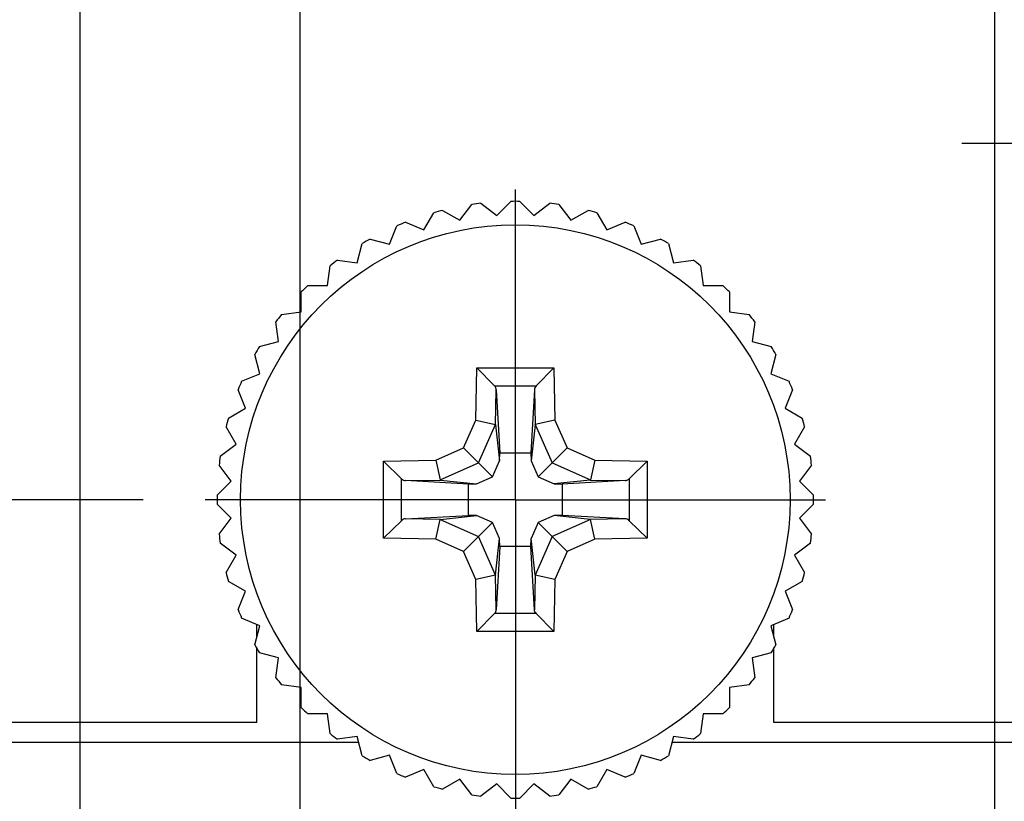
# Model space of a CAD drawing. Header units: inches. Extents: x 0 to 34, y 0 to 22.
# Tile 4 of 31: x 12 to 13, y 5.4 to 6.2. Entities that reach past the tile are written whole.
import ezdxf

# ---------------------------------------------------------------- set-up
doc = ezdxf.new("R2010")
doc.units = ezdxf.units.IN
doc.header["$LTSCALE"] = 1.87
doc.header["$MEASUREMENT"] = 0
doc.linetypes.add('CENTER', pattern=[0.6, 0.375, -0.075, 0.075, -0.075])
doc.layers.get('0').update_dxf_attribs({"linetype": 'CONTINUOUS'})
doc.layers.add('02___PRT_ALL_AXES', color=7, linetype='CONTINUOUS')
doc.layers.add('DIMENSIONS', color=7, linetype='CONTINUOUS')
doc.styles.get("Standard").update_dxf_attribs({"font": 'txt', "width": 0.8})
doc.dimstyles.new('DIMSTYLE_2', dxfattribs={"dimtxt": 0.125, "dimasz": 0.18, "dimexe": 0.18, "dimexo": 0.0625, "dimgap": 0.09, "dimtad": 0, "dimtih": 1, "dimtoh": 1, "dimdec": 3, "dimlfac": 0.5, "dimzin": 4, "dimdsep": 46, "dimtxsty": 'STANDARD', "dimblk": '_FILLED', "dimblk1": '_FILLED', "dimblk2": '_FILLED', "dimcen": 0.09, "dimadec": 0, "dimazin": 0, "dimtp": 0.01, "dimtm": 0.01, "dimtfac": 1, "dimtdec": 3, "dimtofl": 0, "dimtmove": 0, "dimatfit": 3, "dimldrblk": '_FILLED', "dimfxl": 1, "dimtolj": 1, "dimtzin": 4, "dimarcsym": 0})

# ---------------------------------------------------------------- blocks, each defined once
blk = doc.blocks.new('*D4')
at = {"layer": 'DIMENSIONS', "color": 2, "linetype": 'CONTINUOUS'}
blk.add_line((11.93455, 5.43436), (11.93455, 4.75337), dxfattribs=at)
at = {"layer": 'DIMENSIONS', "color": 2, "linetype": 'CONTINUOUS', "insert": (11.87205, 4.69087), "char_height": 0.125, "width": 1.225, "attachment_point": 3, "rotation": 90, "line_spacing_factor": 0.9}
blk.add_mtext('-.294{\\Ftxt.shx;\\W1.000000;\\H0.125000; }[7.47]', dxfattribs=at)
blk = doc.blocks.new('_FILLED')
at = {"color": 0, "linetype": 'BYBLOCK'}
blk.add_solid([(0, 0), (-1, 0.1736), (-1, -0.1736)], dxfattribs=at)
blk = doc.blocks.new('*D5')
at = {"layer": 'DIMENSIONS', "color": 2, "linetype": 'CONTINUOUS'}
blk.add_line((13.22655, 5.78136), (13.22655, 4.75337), dxfattribs=at)
at = {"layer": 'DIMENSIONS', "color": 2, "linetype": 'CONTINUOUS', "insert": (13.16405, 4.69087), "char_height": 0.125, "width": 1.125, "attachment_point": 3, "rotation": 90, "line_spacing_factor": 0.9}
blk.add_mtext('.352{\\Ftxt.shx;\\W1.000000;\\H0.125000; }[8.94]', dxfattribs=at)
blk = doc.blocks.new('*D6')
at = {"layer": 'DIMENSIONS', "color": 2, "linetype": 'CONTINUOUS'}
blk.add_line((13.00455, 7.02036), (13.00455, 4.75337), dxfattribs=at)
at = {"layer": 'DIMENSIONS', "color": 2, "linetype": 'CONTINUOUS', "insert": (12.94205, 4.69087), "char_height": 0.125, "width": 1.125, "attachment_point": 3, "rotation": 90, "line_spacing_factor": 0.9}
blk.add_mtext('.241{\\Ftxt.shx;\\W1.000000;\\H0.125000; }[6.12]', dxfattribs=at)
blk = doc.blocks.new('*D7')
at = {"layer": 'DIMENSIONS', "color": 2, "linetype": 'CONTINUOUS'}
for p, q in [((12.08455, 6.99036), (12.08455, 5.14264)), ((12.08455, 5.14264), (12.12602, 4.95427)), ((12.12602, 4.95427), (12.12602, 4.75337))]:
    blk.add_line(p, q, dxfattribs=at)
at = {"layer": 'DIMENSIONS', "color": 2, "linetype": 'CONTINUOUS', "insert": (12.06352, 4.69087), "char_height": 0.125, "width": 1.225, "attachment_point": 3, "rotation": 90, "line_spacing_factor": 0.9}
blk.add_mtext('-.219{\\Ftxt.shx;\\W1.000000;\\H0.125000; }[5.56]', dxfattribs=at)
blk = doc.blocks.new('*D15')
at = {"layer": 'DIMENSIONS', "color": 2, "linetype": 'CONTINUOUS'}
blk.add_line((13.58049, 15.62486), (14.19805, 15.62486), dxfattribs=at)
at = {"layer": 'DIMENSIONS', "color": 2, "linetype": 'CONTINUOUS', "insert": (14.26055, 15.68736), "char_height": 0.125, "width": 1.425, "attachment_point": 1, "line_spacing_factor": 0.9}
blk.add_mtext('4.942{\\Ftxt.shx;\\W1.000000;\\H0.125000; }[125.53]', dxfattribs=at)
blk = doc.blocks.new('*D16')
at = {"layer": 'DIMENSIONS', "color": 2, "linetype": 'CONTINUOUS'}
blk.add_line((12.14805, 5.74086), (11.24705, 5.74086), dxfattribs=at)
at = {"layer": 'DIMENSIONS', "color": 2, "linetype": 'CONTINUOUS', "insert": (11.18455, 5.80336), "char_height": 0.125, "width": 0.825, "attachment_point": 3, "line_spacing_factor": 0.9}
blk.add_mtext('.000{\\Ftxt.shx;\\W1.000000;\\H0.125000; }[0]', dxfattribs=at)
blk = doc.blocks.new('*D18')
at = {"layer": 'DIMENSIONS', "color": 2, "linetype": 'CONTINUOUS'}
blk.add_line((12.02605, 7.08286), (11.24705, 7.08286), dxfattribs=at)
at = {"layer": 'DIMENSIONS', "color": 2, "linetype": 'CONTINUOUS', "insert": (11.18455, 7.14536), "char_height": 0.125, "width": 1.225, "attachment_point": 3, "line_spacing_factor": 0.9}
blk.add_mtext('.671{\\Ftxt.shx;\\W1.000000;\\H0.125000; }[17.04]', dxfattribs=at)
blk = doc.blocks.new('*D19')
at = {"layer": 'DIMENSIONS', "color": 2, "linetype": 'CONTINUOUS'}
blk.add_line((12.02605, 14.03686), (11.24705, 14.03686), dxfattribs=at)
at = {"layer": 'DIMENSIONS', "color": 2, "linetype": 'CONTINUOUS', "insert": (11.18455, 14.09936), "char_height": 0.125, "width": 1.425, "attachment_point": 3, "line_spacing_factor": 0.9}
blk.add_mtext('4.148{\\Ftxt.shx;\\W1.000000;\\H0.125000; }[105.36]', dxfattribs=at)
blk = doc.blocks.new('*D30')
at = {"layer": 'DIMENSIONS', "color": 2, "linetype": 'CONTINUOUS'}
blk.add_line((12.21957, 7.46086), (11.24705, 7.46086), dxfattribs=at)
at = {"layer": 'DIMENSIONS', "color": 2, "linetype": 'CONTINUOUS', "insert": (11.18455, 7.52336), "char_height": 0.125, "width": 2.025, "attachment_point": 3, "line_spacing_factor": 0.9}
blk.add_mtext('PIN 1-A .860{\\Ftxt.shx;\\W1.000000;\\H0.125000; }[21.84]', dxfattribs=at)
blk = doc.blocks.new('*D31')
at = {"layer": 'DIMENSIONS', "color": 2, "linetype": 'CONTINUOUS'}
blk.add_line((12.3057, 7.37159), (12.3057, 4.75337), dxfattribs=at)
at = {"layer": 'DIMENSIONS', "color": 2, "linetype": 'CONTINUOUS', "insert": (12.2432, 4.69087), "char_height": 0.125, "width": 1.925, "attachment_point": 3, "rotation": 90, "line_spacing_factor": 0.9}
blk.add_mtext('PIN 1-A .108{\\Ftxt.shx;\\W1.000000;\\H0.125000; }[2.75]', dxfattribs=at)

msp = doc.modelspace()

# ---------------------------------------------------------------- linework, layer by layer
at = {"color": 7, "linetype": 'CONTINUOUS'}
for p, q in [((12.44937, 6.0318), (12.46666, 6.02181)), ((12.46666, 6.02181), (12.47882, 6.03766)), ((12.48797, 6.03886), (12.50381, 6.02671)), ((12.50381, 6.02671), (12.51793, 6.04083)), ((12.52716, 6.04083), (12.54128, 6.02671)), ((12.54128, 6.02671), (12.55712, 6.03886)), ((12.56627, 6.03766), (12.57843, 6.02181)), ((12.57843, 6.02181), (12.59572, 6.0318)), ((12.43047, 6.01212), (12.44045, 6.02941)), ((12.60464, 6.02941), (12.61462, 6.01212)), ((12.39585, 5.99778), (12.40349, 6.01623)), ((12.41202, 6.01976), (12.43047, 6.01212)), ((12.61462, 6.01212), (12.63307, 6.01976)), ((12.6416, 6.01623), (12.64924, 5.99778)), ((12.37656, 6.00295), (12.39585, 5.99778)), ((12.64924, 5.99778), (12.66853, 6.00295)), ((12.3634, 5.97904), (12.36857, 5.99833)), ((12.67652, 5.99833), (12.68169, 5.97904)), ((12.33367, 5.95623), (12.33628, 5.97603)), ((12.3436, 5.98165), (12.3634, 5.97904)), ((12.68169, 5.97904), (12.70149, 5.98165)), ((12.70881, 5.97603), (12.71142, 5.95623)), ((12.3137, 5.95623), (12.33367, 5.95623)), ((12.71142, 5.95623), (12.73139, 5.95623)), ((12.30717, 5.92974), (12.30717, 5.9497)), ((12.73792, 5.9497), (12.73792, 5.92974)), ((12.28738, 5.92713), (12.30717, 5.92974)), ((12.73792, 5.92974), (12.75771, 5.92713)), ((12.28436, 5.90001), (12.28176, 5.91981)), ((12.76333, 5.91981), (12.76073, 5.90001)), ((12.26508, 5.89484), (12.28436, 5.90001)), ((12.76073, 5.90001), (12.78001, 5.89484)), ((12.26563, 5.86756), (12.26046, 5.88685)), ((12.78463, 5.88685), (12.77946, 5.86756)), ((12.48285, 5.82095), (12.48376, 5.87336)), ((12.48376, 5.87336), (12.56133, 5.87336)), ((12.48376, 5.87336), (12.5015, 5.85538)), ((12.56133, 5.87336), (12.54366, 5.85538)), ((12.56133, 5.87336), (12.56224, 5.82095)), ((12.24718, 5.85992), (12.26563, 5.86756)), ((12.77946, 5.86756), (12.79791, 5.85992)), ((12.5015, 5.85538), (12.54366, 5.85538)), ((12.25129, 5.83294), (12.24365, 5.85139)), ((12.50276, 5.81626), (12.50337, 5.85145)), ((12.50337, 5.85145), (12.50681, 5.78789)), ((12.54172, 5.85145), (12.53828, 5.78789)), ((12.54172, 5.85145), (12.54233, 5.81626)), ((12.80144, 5.85139), (12.7938, 5.83294)), ((12.234, 5.82296), (12.25129, 5.83294)), ((12.7938, 5.83294), (12.81109, 5.82296)), ((12.24159, 5.79675), (12.23161, 5.81404)), ((12.4704, 5.793), (12.48285, 5.82095)), ((12.48285, 5.82095), (12.50258, 5.81658)), ((12.4854, 5.778), (12.50258, 5.81658)), ((12.50258, 5.81658), (12.50276, 5.81626)), ((12.50276, 5.81626), (12.50667, 5.78003)), ((12.54234, 5.81626), (12.53842, 5.78003)), ((12.54234, 5.81626), (12.54251, 5.81658)), ((12.56224, 5.82095), (12.54251, 5.81658)), ((12.54251, 5.81658), (12.55969, 5.778)), ((12.56224, 5.82095), (12.57469, 5.793)), ((12.81348, 5.81404), (12.8035, 5.79675)), ((12.22575, 5.78459), (12.24159, 5.79675)), ((12.8035, 5.79675), (12.81934, 5.78459)), ((12.44245, 5.78056), (12.4704, 5.793)), ((12.4704, 5.793), (12.4854, 5.778)), ((12.50667, 5.78003), (12.50681, 5.78789)), ((12.50681, 5.78789), (12.53828, 5.78789)), ((12.53828, 5.78789), (12.53842, 5.78003)), ((12.57469, 5.793), (12.55969, 5.778)), ((12.57469, 5.793), (12.60264, 5.78056)), ((12.2367, 5.7596), (12.22454, 5.77544)), ((12.39005, 5.77964), (12.44245, 5.78056)), ((12.39005, 5.70208), (12.39005, 5.77964)), ((12.39005, 5.77964), (12.40802, 5.76198)), ((12.44245, 5.78056), (12.44683, 5.76083)), ((12.44683, 5.76083), (12.4854, 5.778)), ((12.4854, 5.778), (12.4995, 5.76391)), ((12.4995, 5.76391), (12.50667, 5.78003)), ((12.53842, 5.78003), (12.54559, 5.76391)), ((12.55969, 5.778), (12.54559, 5.76391)), ((12.55969, 5.778), (12.59826, 5.76083)), ((12.60264, 5.78056), (12.59826, 5.76083)), ((12.60264, 5.78056), (12.65504, 5.77964)), ((12.65504, 5.77964), (12.63707, 5.76191)), ((12.65504, 5.77964), (12.65504, 5.70208)), ((12.82055, 5.77544), (12.80839, 5.7596)), ((12.22258, 5.74548), (12.2367, 5.7596)), ((12.40802, 5.71974), (12.40802, 5.76198)), ((12.41196, 5.76004), (12.44715, 5.76065)), ((12.47551, 5.75659), (12.41196, 5.76004)), ((12.44715, 5.76065), (12.44683, 5.76083)), ((12.44715, 5.76065), (12.48338, 5.75673)), ((12.47551, 5.75659), (12.48337, 5.75673)), ((12.47551, 5.72513), (12.47551, 5.75659)), ((12.48338, 5.75673), (12.4995, 5.76391)), ((12.54559, 5.76391), (12.56172, 5.75673)), ((12.59794, 5.76065), (12.56172, 5.75673)), ((12.56172, 5.75673), (12.56958, 5.75659)), ((12.63313, 5.76004), (12.56958, 5.75659)), ((12.56958, 5.75659), (12.56958, 5.72513)), ((12.59826, 5.76083), (12.59794, 5.76065)), ((12.59794, 5.76065), (12.63313, 5.76004)), ((12.63707, 5.76191), (12.63707, 5.71974)), ((12.80839, 5.7596), (12.82251, 5.74548)), ((12.2367, 5.72213), (12.22258, 5.73625)), ((12.82251, 5.73625), (12.80839, 5.72213)), ((12.41196, 5.72169), (12.47551, 5.72513)), ((12.44715, 5.72107), (12.48337, 5.72499)), ((12.48337, 5.72499), (12.47551, 5.72513)), ((12.4995, 5.71781), (12.48337, 5.72499)), ((12.56172, 5.72499), (12.54559, 5.71781)), ((12.56958, 5.72513), (12.56172, 5.72499)), ((12.59794, 5.72107), (12.56172, 5.72499)), ((12.63313, 5.72169), (12.56958, 5.72513)), ((12.22454, 5.70628), (12.2367, 5.72213)), ((12.39005, 5.70208), (12.40802, 5.71974)), ((12.44715, 5.72107), (12.41196, 5.72169)), ((12.44245, 5.70116), (12.44683, 5.72089)), ((12.44683, 5.72089), (12.44715, 5.72107)), ((12.44683, 5.72089), (12.4854, 5.70372)), ((12.4854, 5.70372), (12.4995, 5.71781)), ((12.50667, 5.70169), (12.4995, 5.71781)), ((12.54559, 5.71781), (12.53842, 5.70169)), ((12.55969, 5.70372), (12.54559, 5.71781)), ((12.59826, 5.72089), (12.55969, 5.70372)), ((12.63313, 5.72169), (12.59794, 5.72107)), ((12.59794, 5.72107), (12.59826, 5.72089)), ((12.60264, 5.70116), (12.59826, 5.72089)), ((12.65504, 5.70208), (12.63707, 5.71974)), ((12.80839, 5.72213), (12.82055, 5.70628)), ((12.24159, 5.68498), (12.22575, 5.69713)), ((12.44245, 5.70116), (12.39005, 5.70208)), ((12.4704, 5.68872), (12.44245, 5.70116)), ((12.4704, 5.68872), (12.4854, 5.70372)), ((12.50258, 5.66514), (12.4854, 5.70372)), ((12.50276, 5.66547), (12.50667, 5.70169)), ((12.50681, 5.69383), (12.50667, 5.70169)), ((12.53828, 5.69383), (12.53842, 5.70169)), ((12.54233, 5.66547), (12.53842, 5.70169)), ((12.55969, 5.70372), (12.54251, 5.66514)), ((12.57469, 5.68872), (12.55969, 5.70372)), ((12.60264, 5.70116), (12.57469, 5.68872)), ((12.65504, 5.70208), (12.60264, 5.70116)), ((12.81934, 5.69713), (12.8035, 5.68498)), ((12.23161, 5.66768), (12.24159, 5.68498)), ((12.48285, 5.66077), (12.4704, 5.68872)), ((12.50681, 5.69383), (12.50337, 5.63028)), ((12.53828, 5.69383), (12.50681, 5.69383)), ((12.54172, 5.63028), (12.53828, 5.69383)), ((12.57469, 5.68872), (12.56224, 5.66077)), ((12.8035, 5.68498), (12.81348, 5.66768)), ((12.50258, 5.66514), (12.48285, 5.66077)), ((12.50276, 5.66547), (12.50258, 5.66514)), ((12.50337, 5.63028), (12.50276, 5.66547)), ((12.54233, 5.66547), (12.54172, 5.63028)), ((12.54251, 5.66514), (12.54233, 5.66547)), ((12.56224, 5.66077), (12.54251, 5.66514)), ((12.25129, 5.64878), (12.234, 5.65877)), ((12.48376, 5.60836), (12.48285, 5.66077)), ((12.56224, 5.66077), (12.56133, 5.60836)), ((12.81109, 5.65877), (12.7938, 5.64878)), ((12.24365, 5.63033), (12.25129, 5.64878)), ((12.7938, 5.64878), (12.80144, 5.63033)), ((12.50144, 5.62635), (12.48376, 5.60836)), ((12.54371, 5.62636), (12.5015, 5.62634)), ((12.56133, 5.60836), (12.54359, 5.62634)), ((12.26563, 5.61416), (12.24718, 5.62181)), ((12.79791, 5.62181), (12.77946, 5.61416)), ((12.26046, 5.59488), (12.26563, 5.61416)), ((12.56133, 5.60836), (12.48376, 5.60836)), ((12.77946, 5.61416), (12.78463, 5.59488)), ((12.28436, 5.58171), (12.26508, 5.58688)), ((12.78001, 5.58688), (12.76073, 5.58171)), ((12.28176, 5.56192), (12.28436, 5.58171)), ((12.76073, 5.58171), (12.76333, 5.56192)), ((12.30717, 5.55199), (12.28738, 5.55459)), ((12.30717, 5.53202), (12.30717, 5.55199)), ((12.75771, 5.55459), (12.73792, 5.55199)), ((12.73792, 5.55199), (12.73792, 5.53202)), ((12.26255, 5.51686), (11.99455, 5.51686)), ((12.33367, 5.52549), (12.3137, 5.52549)), ((12.33628, 5.50569), (12.33367, 5.52549)), ((12.71142, 5.52549), (12.70881, 5.50569)), ((12.73139, 5.52549), (12.71142, 5.52549)), ((13.45055, 5.51686), (12.78255, 5.51686)), ((12.36496, 5.49686), (11.93455, 5.49686)), ((12.3634, 5.50268), (12.3436, 5.50007)), ((12.36857, 5.48339), (12.3634, 5.50268)), ((12.68169, 5.50268), (12.67652, 5.48339)), ((13.51055, 5.49686), (12.68013, 5.49686)), ((12.70149, 5.50007), (12.68169, 5.50268)), ((12.39585, 5.48394), (12.37656, 5.47878)), ((12.40349, 5.4655), (12.39585, 5.48394)), ((12.64924, 5.48394), (12.6416, 5.4655)), ((12.66853, 5.47878), (12.64924, 5.48394)), ((12.43047, 5.46961), (12.41202, 5.46196)), ((12.44045, 5.45231), (12.43047, 5.46961)), ((12.61462, 5.46961), (12.60464, 5.45231)), ((12.63307, 5.46196), (12.61462, 5.46961)), ((12.46666, 5.45991), (12.44937, 5.44992)), ((12.47882, 5.44407), (12.46666, 5.45991)), ((12.57843, 5.45991), (12.56627, 5.44407)), ((12.59572, 5.44992), (12.57843, 5.45991)), ((12.50381, 5.45502), (12.48797, 5.44286)), ((12.51793, 5.4409), (12.50381, 5.45502)), ((12.54128, 5.45502), (12.52716, 5.4409)), ((12.55712, 5.44286), (12.54128, 5.45502))]:
    msp.add_line(p, q, dxfattribs=at)
msp.add_circle((12.52255, 5.74086), 0.27638, dxfattribs=at)
for centre, radius, start, end in [((12.52257, 5.74078), 0.30008, 104.11996, 105.88253), ((12.52256, 5.74082), 0.30004, 96.62033, 98.38313), ((12.52248, 5.7404), 0.30046, 89.10829, 90.86864), ((12.5227, 5.74169), 0.29916, 81.62554, 83.39355), ((12.5221, 5.73923), 0.30169, 74.12129, 75.87444), ((12.52221, 5.7417), 0.2991, 111.61857, 113.38693), ((12.52352, 5.74333), 0.29735, 66.60245, 68.38123), ((12.52207, 5.74173), 0.29901, 119.11998, 120.88887), ((12.52199, 5.73978), 0.30121, 59.13333, 60.88926), ((12.52266, 5.74071), 0.30019, 126.61853, 128.3805), ((12.52216, 5.74048), 0.30054, 51.60679, 53.3667), ((12.52277, 5.74068), 0.30028, 134.12491, 135.8863), ((12.52335, 5.74158), 0.29892, 44.12767, 45.8971), ((12.52178, 5.74143), 0.29904, 141.61303, 143.38173), ((12.52136, 5.73996), 0.30148, 36.62117, 38.37552), ((12.52354, 5.74027), 0.30116, 149.11851, 150.87478), ((12.52343, 5.74141), 0.29896, 29.11021, 30.87941), ((12.52235, 5.74101), 0.29976, 156.63039, 158.39485), ((12.52226, 5.7407), 0.30032, 21.62731, 23.38846), ((12.52233, 5.74085), 0.2998, 164.10569, 165.86993), ((12.52198, 5.74072), 0.30059, 14.11781, 15.87743), ((12.52414, 5.74069), 0.3016, 171.63006, 173.38374), ((12.52291, 5.74091), 0.29963, 6.61745, 8.38269), ((12.51973, 5.74086), 0.29718, 179.10976, 180.89024), ((12.52267, 5.74086), 0.29987, 359.11803, 0.88197), ((12.52414, 5.74103), 0.3016, 186.61626, 188.36994), ((12.52291, 5.74081), 0.29963, 351.61731, 353.38255), ((12.52233, 5.74087), 0.2998, 194.13007, 195.89431), ((12.52198, 5.741), 0.30059, 344.12257, 345.88219), ((12.52235, 5.74071), 0.29976, 201.60515, 203.36961), ((12.52226, 5.74102), 0.30032, 336.61154, 338.37269), ((12.52354, 5.74146), 0.30116, 209.12522, 210.88149), ((12.52343, 5.74032), 0.29896, 329.12059, 330.88979), ((12.52178, 5.74029), 0.29904, 216.61827, 218.38697), ((12.52136, 5.74176), 0.30148, 321.62448, 323.37883), ((12.52277, 5.74104), 0.30028, 224.1137, 225.87509), ((12.52335, 5.74014), 0.29892, 314.1029, 315.87233), ((12.52266, 5.74101), 0.30019, 231.6195, 233.38147), ((12.52216, 5.74125), 0.30054, 306.6333, 308.39321), ((12.52207, 5.73999), 0.29901, 239.11113, 240.88002), ((12.52199, 5.74195), 0.30121, 299.11074, 300.86667), ((12.52221, 5.74003), 0.2991, 246.61307, 248.38143), ((12.52352, 5.7384), 0.29735, 291.61877, 293.39755), ((12.52257, 5.74094), 0.30008, 254.11747, 255.88004), ((12.5221, 5.7425), 0.30169, 284.12556, 285.87871), ((12.52256, 5.7409), 0.30004, 261.61687, 263.37967), ((12.52248, 5.74132), 0.30046, 269.13136, 270.89171), ((12.5227, 5.74004), 0.29916, 276.60645, 278.37446)]:
    msp.add_arc(centre, radius, start, end, dxfattribs=at)
msp.add_ellipse((12.4123, 5.70169), major_axis=(-0.00011, 0.02), ratio=0.487612, start_param=0.023739, end_param=0.442618, dxfattribs=at)
for points, knots in [([(12.50337, 5.85145), (12.50335, 5.85179), (12.50325, 5.85248), (12.50283, 5.85348), (12.50225, 5.85446), (12.50178, 5.85509), (12.5015, 5.85538)], [0, 0, 0, 0, 0.229991, 0.471038, 0.726338, 1, 1, 1, 1]), ([(12.54366, 5.85538), (12.54311, 5.85482), (12.54218, 5.85362), (12.54176, 5.85214), (12.54172, 5.85145)], [0, 0, 0, 0, 0.533893, 1, 1, 1, 1]), ([(12.40802, 5.76198), (12.40859, 5.76142), (12.40979, 5.7605), (12.41127, 5.76007), (12.41196, 5.76004)], [0, 0, 0, 0, 0.533893, 1, 1, 1, 1]), ([(12.63313, 5.76004), (12.63347, 5.76005), (12.63417, 5.76016), (12.63516, 5.76058), (12.63615, 5.76116), (12.63678, 5.76163), (12.63707, 5.76191)], [0, 0, 0, 0, 0.229991, 0.471038, 0.726338, 1, 1, 1, 1]), ([(12.63707, 5.71974), (12.6365, 5.7203), (12.6353, 5.72122), (12.63382, 5.72165), (12.63313, 5.72169)], [0, 0, 0, 0, 0.533893, 1, 1, 1, 1]), ([(12.5015, 5.62634), (12.50178, 5.62663), (12.50225, 5.62726), (12.50283, 5.62824), (12.50325, 5.62924), (12.50335, 5.62994), (12.50337, 5.63028)], [0, 0, 0, 0, 0.273672, 0.52896, 0.77001, 1, 1, 1, 1]), ([(12.54371, 5.62636), (12.54315, 5.62693), (12.54218, 5.6281), (12.54176, 5.62959), (12.54172, 5.63028)], [0, 0, 0, 0, 0.535971, 1, 1, 1, 1])]:
    msp.add_open_spline(points, degree=3, knots=knots, dxfattribs=at)
at = {"layer": '02___PRT_ALL_AXES', "color": 7, "linetype": 'CENTER'}
for p, q in [((13.22655, 6.09886), (12.97155, 6.09886)), ((12.52255, 5.74086), (12.52255, 6.05286)), ((12.52255, 5.74086), (12.21055, 5.74086)), ((12.52255, 5.74086), (12.83455, 5.74086)), ((12.52255, 5.74086), (12.52255, 5.42886))]:
    msp.add_line(p, q, dxfattribs=at)
at = {"layer": '02___PRT_ALL_AXES', "color": 7, "linetype": 'CONTINUOUS'}
for p, q in [((12.26255, 5.60266), (12.26255, 5.61544)), ((12.78255, 5.60266), (12.78255, 5.61544)), ((12.26255, 5.51686), (12.26255, 5.5912)), ((12.78255, 5.51686), (12.78255, 5.5912))]:
    msp.add_line(p, q, dxfattribs=at)

# ---------------------------------------------------------------- dimensions: what is measured, and where the dimension line sits
at = {"layer": 'DIMENSIONS', "color": 2, "linetype": 'CONTINUOUS'}
for feature_location, offset, dtype, origin, picture, middle in [((13.58049, 15.62486), (0.61756, 0), 0, (12.21055, 5.74086), '*D15', (14.97305, 15.62486)), ((12.02605, 14.03686), (-0.779, 0), 0, (12.08855, 5.74086), '*D19', (10.17205, 14.03686)), ((12.02605, 7.08286), (-0.779, 0), 0, (12.08855, 5.74086), '*D18', (10.32205, 7.08286)), ((13.00455, 7.02036), (0, -2.267), 1, (12.52255, 7.08286), '*D6', (13.11656, 3.90487)), ((13.22655, 5.78136), (0, -1.028), 1, (12.52255, 5.84386), '*D5', (13.33856, 3.90487)), ((12.1480454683, 5.7408611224), (-0.901, 0), 0, (12.2105454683, 5.7408611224), '*D16', (10.5220454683, 5.7408611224))]:
    dim = msp.add_ordinate_dim(feature_location=feature_location, offset=offset, dtype=dtype, origin=origin, dimstyle='DIMSTYLE_2', dxfattribs=at)
    dim.commit()
    dim.dimension.update_dxf_attribs({"geometry": picture, "text_midpoint": middle})
for feature_location, offset, dtype, origin, text, picture, middle in [((12.21957, 7.46086), (-0.97253, 0), 0, (12.28207, 5.74086), 'PIN 1-A <>', '*D30', (9.72205, 7.46086)), ((12.3057, 7.37159), (0, -2.61822), 1, (12.52255, 7.43409), 'PIN 1-A <>', '*D31', (12.50733, 3.32607)), ((12.08455, 6.99036), (0.04148, -2.237), 0, (12.52255, 7.05286), '-<>', '*D7', (12.23804, 3.90487)), ((11.93455, 5.43436), (0, -0.681), 1, (12.52255, 5.49686), '-<>', '*D4', (12.04656, 3.90487))]:
    dim = msp.add_ordinate_dim(feature_location=feature_location, offset=offset, dtype=dtype, origin=origin, text=text, dimstyle='DIMSTYLE_2', dxfattribs=at)
    dim.commit()
    dim.dimension.update_dxf_attribs({"geometry": picture, "text_midpoint": middle})

doc.saveas('drawing.dxf')
